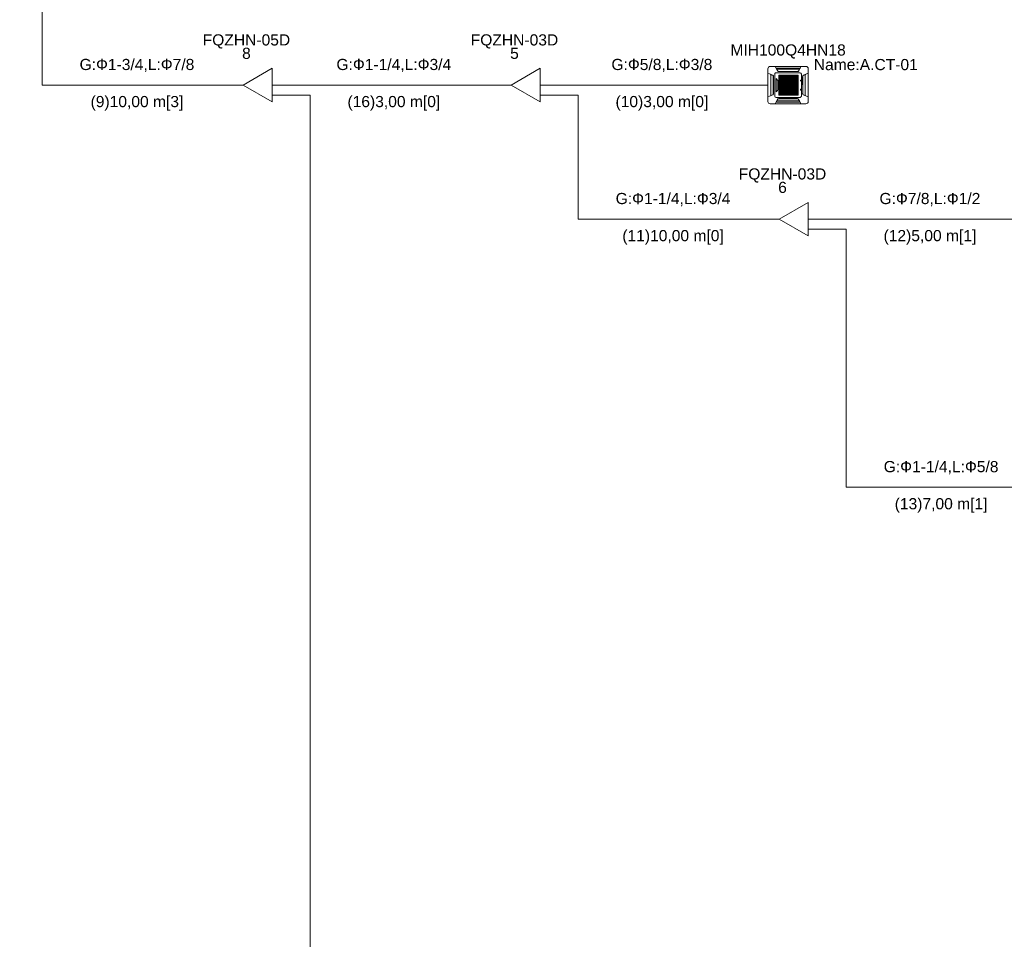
# Model space of a CAD drawing. Header units: millimetres. Extents: x -8164 to 22692, y -23804 to 1096.
# Tile 12 of 17: x 5000 to 13816, y -14427 to -6195. Entities that reach past the tile are written whole.
import ezdxf

# ---------------------------------------------------------------- set-up
doc = ezdxf.new("R2010")
doc.units = ezdxf.units.MM
for name, color, linetype, lineweight in [('CONDENSADORA_PAVIMENTO_TÉRREO_dwg', 8, 'Continuous', 18), ('EQUIPMENT', 7, 'Continuous', 18), ('PIPE_VRF', 7, 'Continuous', 18)]:
    doc.layers.add(name, color=color, linetype=linetype, lineweight=lineweight)
doc.styles.add('Arial', font='arial.ttf', dxfattribs={"height": 100})

# ---------------------------------------------------------------- blocks, each defined once
blk = doc.blocks.new('CONDENSADORA_PAVIMENTO_TÉRREO_dwg__U13-1131140-14 - FLUXOGRAMA PAVIMENTO TÉRREO')
at = {"layer": 'EQUIPMENT'}
for p, q in [((9300, -6780), (9400, -6780)), ((9659.8, -6780), (9800, -6780)), ((9659.6, -6870), (9800, -6870))]:
    blk.add_line(p, q, dxfattribs=at)
at = {"layer": 'EQUIPMENT', "flags": 128}
blk.add_lwpolyline([(9659.8, -6630), (9659.8, -6930), (9400, -6780)], close=True, dxfattribs=at)
at = {"layer": 'EQUIPMENT', "char_height": 100, "attachment_point": 2, "line_spacing_factor": 0.941778, "style": 'Arial'}
for s, insert, width in [('FQZHN-03D', (9430, -6325.5), 934.111), ('5', (9430, -6445.5), 93.044)]:
    blk.add_mtext(s, dxfattribs=dict(at, insert=insert, width=width))
blk = doc.blocks.new('CONDENSADORA_PAVIMENTO_TÉRREO_dwg__U14-1131141-14 - FLUXOGRAMA PAVIMENTO TÉRREO')
at = {"layer": 'EQUIPMENT'}
for p, q in [((11700, -7980), (11800, -7980)), ((12059.8, -7980), (12200, -7980)), ((12059.6, -8070), (12200, -8070))]:
    blk.add_line(p, q, dxfattribs=at)
at = {"layer": 'EQUIPMENT', "flags": 128}
blk.add_lwpolyline([(12059.8, -7830), (12059.8, -8130), (11800, -7980)], close=True, dxfattribs=at)
at = {"layer": 'EQUIPMENT', "char_height": 100, "attachment_point": 2, "line_spacing_factor": 0.941778, "style": 'Arial'}
for s, insert, width in [('FQZHN-03D', (11830, -7525.5), 934.111), ('6', (11830, -7645.5), 93.044)]:
    blk.add_mtext(s, dxfattribs=dict(at, insert=insert, width=width))
blk = doc.blocks.new('CONDENSADORA_PAVIMENTO_TÉRREO_dwg__U16-1131143-14 - FLUXOGRAMA PAVIMENTO TÉRREO')
at = {"layer": 'EQUIPMENT'}
for p, q in [((6900, -6780), (7000, -6780)), ((7259.8, -6780), (7400, -6780)), ((7259.6, -6870), (7400, -6870))]:
    blk.add_line(p, q, dxfattribs=at)
at = {"layer": 'EQUIPMENT', "flags": 128}
blk.add_lwpolyline([(7259.8, -6630), (7259.8, -6930), (7000, -6780)], close=True, dxfattribs=at)
at = {"layer": 'EQUIPMENT', "char_height": 100, "attachment_point": 2, "line_spacing_factor": 0.941778, "style": 'Arial'}
for s, insert, width in [('FQZHN-05D', (7030, -6325.5), 934.111), ('8', (7030, -6445.5), 93.044)]:
    blk.add_mtext(s, dxfattribs=dict(at, insert=insert, width=width))
blk = doc.blocks.new('CONDENSADORA_PAVIMENTO_TÉRREO_dwg-1131130-14 - FLUXOGRAMA PAVIMENTO TÉRREO')
at = {"lineweight": 18}
for p, q in [((11700, -6926.6), (11700, -6633.4)), ((11720.6, -6612.8), (12039.4, -6612.8)), ((11726.9, -6873.7), (11726.9, -6686.3)), ((11747.7, -6862.2), (11747.7, -6697.8)), ((11748.1, -6861.4), (11748.1, -6698.6)), ((11761.5, -6878.8), (11761.5, -6681.2)), ((11772.8, -6669.8), (11987.4, -6669.8)), ((11980.9, -6637.7), (11779.2, -6637.7)), ((11968.6, -6657), (11791.6, -6657)), ((11793.8, -6657.8), (11966.3, -6657.8)), ((11964.2, -6659.6), (11795.8, -6659.6)), ((11847.6, -6690.5), (11847.6, -6871.5)), ((11912.3, -6690.6), (11912.3, -6871.6)), ((11984.8, -6632.9), (11984.2, -6632.9)), ((11998.7, -6681.2), (11998.7, -6878.8)), ((12012.1, -6861.4), (12012.1, -6698.6)), ((12012.5, -6862.2), (12012.5, -6697.8)), ((12033.3, -6873.7), (12033.3, -6686.3)), ((12060.1, -6633.4), (12060.1, -6926.6)), ((11750, -6703.7), (11749.7, -6856.5)), ((11772, -6839.9), (11772, -6720.4)), ((11789, -6748.3), (11789, -6812.7)), ((11796.5, -6712.3), (11968.8, -6712.3)), ((11796.5, -6713.5), (11968.8, -6713.5)), ((11796.5, -6775.2), (11968.8, -6775.2)), ((11796.5, -6776.4), (11968.8, -6776.4)), ((11989.9, -6742.1), (11989.9, -6736.5)), ((11991.3, -6735.2), (11995.6, -6735.2)), ((11995.6, -6743.4), (11991.3, -6743.4)), ((11997, -6736.5), (11997, -6742.1)), ((12010.1, -6703.7), (12010.5, -6856.5)), ((12060, -6780), (12060.2, -6780)), ((11796.5, -6827.3), (11968.8, -6827.3)), ((11796.5, -6828.7), (11968.8, -6828.7)), ((11989.9, -6823.3), (11989.9, -6817.8)), ((11991.2, -6816.4), (11995.5, -6816.4)), ((11995.5, -6824.7), (11991.2, -6824.7)), ((11996.9, -6817.8), (11996.9, -6823.3)), ((12039.4, -6947.2), (11720.6, -6947.2)), ((11987.4, -6890.2), (11772.9, -6890.2)), ((11773.2, -6932.8), (11776.1, -6927)), ((11980.9, -6922.3), (11779.2, -6922.3)), ((11968.6, -6903), (11791.6, -6903)), ((11793.8, -6902.2), (11966.3, -6902.2)), ((11796.1, -6900.4), (11964.4, -6900.4)), ((11984.9, -6927.1), (11984.2, -6927.1))]:
    blk.add_line(p, q, dxfattribs=at)
at = {"lineweight": 18, "flags": 128}
for points in [[(11742.3, -6867.8), (11700, -6886.2), (11700, -6673.7), (11742.6, -6692.3)], [(11742.3, -6692.9), (11742.5, -6692.6), (11742.6, -6692.3), (11735.7, -6689.3), (11728.8, -6686.3), (11721.9, -6683.4), (11721.8, -6684), (11722, -6684), (11722.1, -6684.1), (11722.2, -6684.2), (11722.4, -6684.3), (11729, -6687.2), (11735.7, -6690.1), (11742.3, -6692.9), (11743.7, -6693.6), (11744.9, -6694.4), (11745.9, -6695.4), (11746.9, -6696.5), (11747.6, -6697.6), (11748.2, -6698.9), (11748.4, -6699.5), (11748.6, -6700.1), (11748.8, -6700.7), (11748.8, -6701.3), (11748.9, -6701.9), (11748.9, -6702.5), (11748.9, -6857.5), (11748.9, -6858.1), (11748.9, -6858.7), (11748.8, -6859.3), (11748.6, -6859.9), (11748.5, -6860.5), (11748.2, -6861.1), (11747.6, -6862.3), (11746.9, -6863.5), (11745.9, -6864.6), (11745.1, -6865.3), (11744.3, -6866), (11743.3, -6866.6), (11742.3, -6867.1), (11735.7, -6869.9), (11729, -6872.8), (11722.4, -6875.7), (11722.2, -6875.8), (11722.1, -6875.9), (11722, -6876), (11721.8, -6876), (11721.9, -6876.6), (11728.8, -6873.7)], [(11784.7, -6652.4), (11765.7, -6612.7), (11994.5, -6612.7), (11975.3, -6652.6)], [(11984.1, -6633), (11987, -6627.2), (11773.2, -6627.2), (11776.1, -6633)], [(11786.4, -6652), (11785.6, -6652.3), (11784.8, -6652.6), (11781.6, -6646.1), (11778.4, -6639.6), (11775.1, -6633.1), (11776.7, -6633), (11776.8, -6633), (11776.8, -6633.1), (11776.9, -6633.1), (11777, -6633.2), (11779.1, -6637.5), (11781.3, -6641.8), (11783.7, -6646.6), (11786.1, -6651.5), (11786.3, -6651.8), (11786.4, -6652), (11786.9, -6653), (11787.6, -6653.9), (11788.3, -6654.7), (11789.2, -6655.5), (11790.3, -6656.3), (11791.4, -6656.9), (11792.7, -6657.4), (11794, -6657.8), (11795.3, -6658), (11796.7, -6658.1), (11963.5, -6658.1), (11964.8, -6658.1), (11966, -6657.8), (11967.3, -6657.5), (11968.5, -6657), (11969.6, -6656.4), (11970.7, -6655.7), (11971.6, -6654.9), (11972.4, -6654), (11973.2, -6653.1), (11973.8, -6652), (11974.6, -6652.3), (11975.3, -6652.6), (11978.6, -6646.1), (11981.8, -6639.6), (11985, -6633.1), (11984.6, -6633.1), (11984.3, -6633), (11983.9, -6633), (11983.5, -6633), (11983.4, -6633), (11983.3, -6633.1), (11983.3, -6633.1), (11983.2, -6633.2), (11981, -6637.5), (11978.9, -6641.8), (11976.5, -6646.6), (11974, -6651.5), (11973.9, -6651.8), (11973.8, -6652)], [(12017.8, -6692.9), (12017.7, -6692.6), (12017.6, -6692.3), (12024.5, -6689.3), (12031.4, -6686.3), (12038.3, -6683.4), (12038.3, -6683.5), (12038.3, -6683.7), (12038.3, -6683.8), (12038.3, -6684), (12038.2, -6684), (12038.1, -6684.1), (12038, -6684.2), (12037.8, -6684.3), (12031.2, -6687.2), (12024.5, -6690.1), (12017.8, -6692.9), (12016.5, -6693.6), (12015.3, -6694.4), (12014.3, -6695.4), (12013.3, -6696.5), (12012.5, -6697.6), (12011.9, -6698.9), (12011.7, -6699.5), (12011.6, -6700.1), (12011.4, -6700.7), (12011.3, -6701.3), (12011.3, -6701.9), (12011.3, -6702.5), (12011.3, -6857.5), (12011.3, -6858.1), (12011.3, -6858.7), (12011.4, -6859.3), (12011.6, -6859.9), (12011.7, -6860.5), (12011.9, -6861.1), (12012.5, -6862.3), (12013.3, -6863.5), (12014.2, -6864.6), (12015, -6865.3), (12015.9, -6866), (12016.8, -6866.6), (12017.8, -6867.1), (12024.5, -6869.9), (12031.2, -6872.8), (12037.8, -6875.7), (12038, -6875.8), (12038.1, -6875.9), (12038.2, -6876), (12038.3, -6876), (12038.3, -6876.2), (12038.3, -6876.3), (12038.3, -6876.5), (12038.3, -6876.6), (12031.4, -6873.7)], [(12017.9, -6867.8), (12060.2, -6886.2), (12060.2, -6673.7), (12017.6, -6692.3)], [(12060, -6885.2), (12060, -6780), (12060, -6674.8)], [(11975.6, -6907.6), (11994.5, -6947.3), (11765.7, -6947.3), (11784.9, -6907.4), (11786.4, -6908)], [(11775.3, -6928.5), (11774.6, -6929.9), (11773.9, -6931.4), (11773.2, -6932.8), (11987, -6932.8), (11984.1, -6927), (11984.8, -6928.5)], [(11775.5, -6926.9), (11775.9, -6927), (11776.3, -6927), (11776.7, -6927), (11776.8, -6927), (11776.8, -6926.9), (11776.9, -6926.9), (11777, -6926.8), (11779.1, -6922.5), (11781.3, -6918.2), (11783.7, -6913.4), (11786.1, -6908.5), (11786.3, -6908.2), (11786.4, -6908), (11786.9, -6907), (11787.6, -6906.1), (11788.3, -6905.3), (11789.2, -6904.5), (11790.3, -6903.7), (11791.4, -6903.1), (11792.7, -6902.6), (11794, -6902.2), (11795.3, -6902), (11796.7, -6901.9), (11963.5, -6901.9), (11964.8, -6901.9), (11966, -6902.2), (11967.3, -6902.5), (11968.5, -6903), (11969.6, -6903.6), (11970.7, -6904.3), (11971.6, -6905.1), (11972.4, -6906), (11973.2, -6906.9), (11973.8, -6908), (11974.6, -6907.7), (11975.3, -6907.4)], [(11984.8, -6926.9), (11983.5, -6927), (11983.4, -6927), (11983.3, -6926.9), (11983.3, -6926.9), (11983.2, -6926.8), (11981, -6922.5), (11978.9, -6918.2), (11976.5, -6913.4), (11974, -6908.5), (11973.9, -6908.2), (11973.8, -6908)]]:
    blk.add_lwpolyline(points, dxfattribs=at)
for points in [[(11796.5, -6690.4), (11968.8, -6690.4), (11968.8, -6693.5), (11796.5, -6693.5)], [(11796.5, -6690.4), (11968.8, -6690.4), (11968.8, -6693.5), (11796.5, -6693.5)], [(11796.5, -6690.4), (11968.8, -6690.4), (11968.8, -6693.5), (11796.5, -6693.5)], [(11796.5, -6690.4), (11968.8, -6690.4), (11968.8, -6693.5), (11796.5, -6693.5)], [(11796.5, -6690.4), (11968.8, -6690.4), (11968.8, -6693.5), (11796.5, -6693.5)], [(11796.5, -6690.4), (11968.8, -6690.4), (11968.8, -6693.5), (11796.5, -6693.5)], [(11796.6, -6690.5), (11798.1, -6690.5), (11798.1, -6871.5), (11796.6, -6871.5)], [(11803.8, -6690.5), (11805.3, -6690.5), (11805.3, -6871.5), (11803.8, -6871.5)], [(11810.9, -6690.5), (11812.5, -6690.5), (11812.5, -6871.5), (11810.9, -6871.5)], [(11818.1, -6690.5), (11819.7, -6690.5), (11819.7, -6871.5), (11818.1, -6871.5)], [(11825.3, -6690.5), (11826.9, -6690.5), (11826.9, -6871.5), (11825.3, -6871.5)], [(11832.5, -6690.5), (11834, -6690.5), (11834, -6871.5), (11832.5, -6871.5)], [(11839.7, -6690.5), (11841.2, -6690.5), (11841.2, -6871.5), (11839.7, -6871.5)], [(11846.9, -6690.5), (11848.4, -6690.5), (11848.4, -6871.5), (11846.9, -6871.5)], [(11854, -6690.5), (11855.6, -6690.5), (11855.6, -6871.5), (11854, -6871.5)], [(11861.2, -6690.5), (11862.8, -6690.5), (11862.8, -6871.5), (11861.2, -6871.5)], [(11868.4, -6690.5), (11870, -6690.5), (11870, -6871.5), (11868.4, -6871.5)], [(11875.6, -6690.6), (11877.1, -6690.6), (11877.1, -6871.5), (11875.6, -6871.5)], [(11882.8, -6690.6), (11884.3, -6690.6), (11884.3, -6871.5), (11882.8, -6871.5)], [(11889.9, -6690.6), (11891.5, -6690.6), (11891.5, -6871.5), (11889.9, -6871.5)], [(11897.1, -6690.6), (11898.7, -6690.6), (11898.7, -6871.5), (11897.1, -6871.5)], [(11904.3, -6690.6), (11905.9, -6690.6), (11905.9, -6871.6), (11904.3, -6871.6)], [(11911.5, -6690.6), (11913, -6690.6), (11913, -6871.6), (11911.5, -6871.6)], [(11918.7, -6690.6), (11920.2, -6690.6), (11920.2, -6871.6), (11918.7, -6871.6)], [(11925.9, -6690.6), (11927.4, -6690.6), (11927.4, -6871.6), (11925.9, -6871.6)], [(11933, -6690.6), (11934.6, -6690.6), (11934.6, -6871.6), (11933, -6871.6)], [(11940.2, -6690.6), (11941.8, -6690.6), (11941.8, -6871.6), (11940.2, -6871.6)], [(11947.4, -6690.6), (11949, -6690.6), (11949, -6871.6), (11947.4, -6871.6)], [(11954.6, -6690.6), (11956.1, -6690.6), (11956.1, -6871.6), (11954.6, -6871.6)], [(11961.8, -6690.6), (11963.3, -6690.6), (11963.3, -6871.6), (11961.8, -6871.6)], [(11967.2, -6690.6), (11968.8, -6690.6), (11968.8, -6871.6), (11967.2, -6871.6)], [(11796.5, -6700.9), (11968.8, -6700.9), (11968.8, -6704), (11796.5, -6704)], [(11796.5, -6711.3), (11968.8, -6711.3), (11968.8, -6714.5), (11796.5, -6714.5)], [(11796.5, -6721.8), (11968.8, -6721.8), (11968.8, -6724.9), (11796.5, -6724.9)], [(11796.5, -6732.3), (11968.8, -6732.3), (11968.8, -6735.4), (11796.5, -6735.4)], [(11796.5, -6742.8), (11968.8, -6742.8), (11968.8, -6745.9), (11796.5, -6745.9)], [(11796.5, -6753.2), (11968.8, -6753.2), (11968.8, -6756.3), (11796.5, -6756.3)], [(11796.5, -6763.7), (11968.8, -6763.7), (11968.8, -6766.8), (11796.5, -6766.8)], [(11796.5, -6774.2), (11968.8, -6774.2), (11968.8, -6777.3), (11796.5, -6777.3)], [(11796.5, -6784.6), (11968.8, -6784.6), (11968.8, -6787.7), (11796.5, -6787.7)], [(11796.5, -6795.1), (11968.8, -6795.1), (11968.8, -6798.2), (11796.5, -6798.2)], [(11796.5, -6805.6), (11968.8, -6805.6), (11968.8, -6808.7), (11796.5, -6808.7)], [(11796.5, -6816), (11968.8, -6816), (11968.8, -6819.1), (11796.5, -6819.1)], [(11796.5, -6826.5), (11968.8, -6826.5), (11968.8, -6829.6), (11796.5, -6829.6)], [(11796.5, -6837), (11968.8, -6837), (11968.8, -6840.1), (11796.5, -6840.1)], [(11796.5, -6847.4), (11968.8, -6847.4), (11968.8, -6850.6), (11796.5, -6850.6)], [(11796.5, -6857.9), (11968.8, -6857.9), (11968.8, -6861), (11796.5, -6861)], [(11796.5, -6868.4), (11968.8, -6868.4), (11968.8, -6871.5), (11796.5, -6871.5)]]:
    blk.add_lwpolyline(points, close=True, dxfattribs=at)
at = {"lineweight": 18}
for centre, radius, start, end in [((11720.6, -6633.4), 20.6, 90, 180), ((11737.7, -6703.6), 12.4, 359.88226, 66.48369), ((11772.8, -6681.2), 11.3, 90, 180.00808), ((11795.8, -6647.1), 12.4, 205.44145, 269.96945), ((11964.2, -6647.2), 12.4, 269.96945, 334.33943), ((11987.4, -6681.2), 11.3, 0.00808, 90), ((12022.5, -6703.6), 12.4, 113.51631, 180.11774), ((12039.4, -6633.4), 20.6, 360, 90), ((11748.9, -6753.6), 40.4, 7.41625, 55.1536), ((11991.3, -6736.5), 1.38, 90, 180), ((11991.3, -6742.1), 1.38, 180, 270), ((11995.6, -6736.5), 1.38, 0, 90), ((11995.6, -6742.1), 1.38, 270, 0), ((11737.4, -6856.4), 12.4, 293.54327, 359.88226), ((11753.1, -6809.2), 36.1, 301.63571, 354.44926), ((11991.2, -6817.8), 1.38, 90, 180), ((11991.2, -6823.3), 1.38, 180, 270), ((11995.5, -6817.8), 1.38, 0, 90), ((11995.5, -6823.3), 1.38, 270, 0), ((12022.8, -6856.4), 12.4, 180.11774, 246.45673), ((11720.6, -6926.6), 20.6, 180, 270), ((11772.9, -6878.8), 11.3, 180.00808, 270), ((11796.1, -6912.8), 12.4, 89.96945, 154.33943), ((11964.4, -6912.9), 12.4, 25.44145, 89.96945), ((11987.4, -6878.8), 11.3, 270, 0.00808), ((12039.4, -6926.6), 20.6, 270, 0)]:
    blk.add_arc(centre, radius, start, end, dxfattribs=at)
at = {"layer": 'PIPE_VRF'}
for p, q in [((7400, -6780), (9300, -6780)), ((9800, -6780), (11700, -6780)), ((12200, -7980), (14100, -7980))]:
    blk.add_line(p, q, dxfattribs=at)
at = {"layer": 'PIPE_VRF', "flags": 128}
for points in [[(5000, -2070), (5200, -2070), (5200, -6780), (6900, -6780)], [(7400, -6870), (7600, -6870), (7600, -15180), (9300, -15180)], [(9800, -6870), (10000, -6870), (10000, -7980), (11700, -7980)], [(12200, -8070), (12400, -8070), (12400, -10380), (14100, -10380)]]:
    blk.add_lwpolyline(points, dxfattribs=at)
for name in ['CONDENSADORA_PAVIMENTO_TÉRREO_dwg__U16-1131143-14 - FLUXOGRAMA PAVIMENTO TÉRREO', 'CONDENSADORA_PAVIMENTO_TÉRREO_dwg__U13-1131140-14 - FLUXOGRAMA PAVIMENTO TÉRREO', 'CONDENSADORA_PAVIMENTO_TÉRREO_dwg__U14-1131141-14 - FLUXOGRAMA PAVIMENTO TÉRREO']:
    blk.add_blockref(name, (0, 0))
at = {"lineweight": 18, "char_height": 100, "line_spacing_factor": 0.941778, "style": 'Arial'}
for s, insert, width, attachment_point in [('MIH100Q4HN18', (11880, -6415.5), 1232.83, 2), ('Name:A.CT-01', (12110, -6546.3), 1111.628, 1)]:
    blk.add_mtext(s, dxfattribs=dict(at, insert=insert, width=width, attachment_point=attachment_point))
at = {"layer": 'PIPE_VRF', "char_height": 100, "attachment_point": 2, "line_spacing_factor": 0.941778, "style": 'Arial'}
for s, insert, width in [('G:\\fArial|b0|i0|c204|p34|;Ф1-3/4,L:Ф7/8', (6050, -6545.5), 1227.933), ('G:\\fArial|b0|i0|c204|p34|;Ф1-1/4,L:Ф3/4', (8350, -6545.5), 1227.933), ('G:\\fArial|b0|i0|c204|p34|;Ф5/8,L:Ф3/8', (10750, -6545.5), 1079.798), ('(9)10,00 m[3]', (6050, -6877.6), 992.875), ('(16)3,00 m[0]', (8350, -6877.6), 992.875), ('(10)3,00 m[0]', (10750, -6877.6), 992.875), ('G:\\fArial|b0|i0|c204|p34|;Ф1-1/4,L:Ф3/4', (10850, -7745.5), 1227.933), ('G:\\fArial|b0|i0|c204|p34|;Ф7/8,L:Ф1/2', (13150, -7745.5), 1079.798), ('(11)10,00 m[0]', (10850, -8077.6), 1085.919), ('(12)5,00 m[1]', (13150, -8077.6), 992.875), ('G:\\fArial|b0|i0|c204|p34|;Ф1-1/4,L:Ф5/8', (13250, -10145.5), 1227.933), ('(13)7,00 m[1]', (13250, -10477.6), 992.875)]:
    blk.add_mtext(s, dxfattribs=dict(at, insert=insert, width=width))

msp = doc.modelspace()

# ---------------------------------------------------------------- block references
at = {"layer": 'CONDENSADORA_PAVIMENTO_TÉRREO_dwg', "color": 7}
msp.add_blockref('CONDENSADORA_PAVIMENTO_TÉRREO_dwg-1131130-14 - FLUXOGRAMA PAVIMENTO TÉRREO', (0, 0), dxfattribs=at)

doc.saveas('drawing.dxf')
